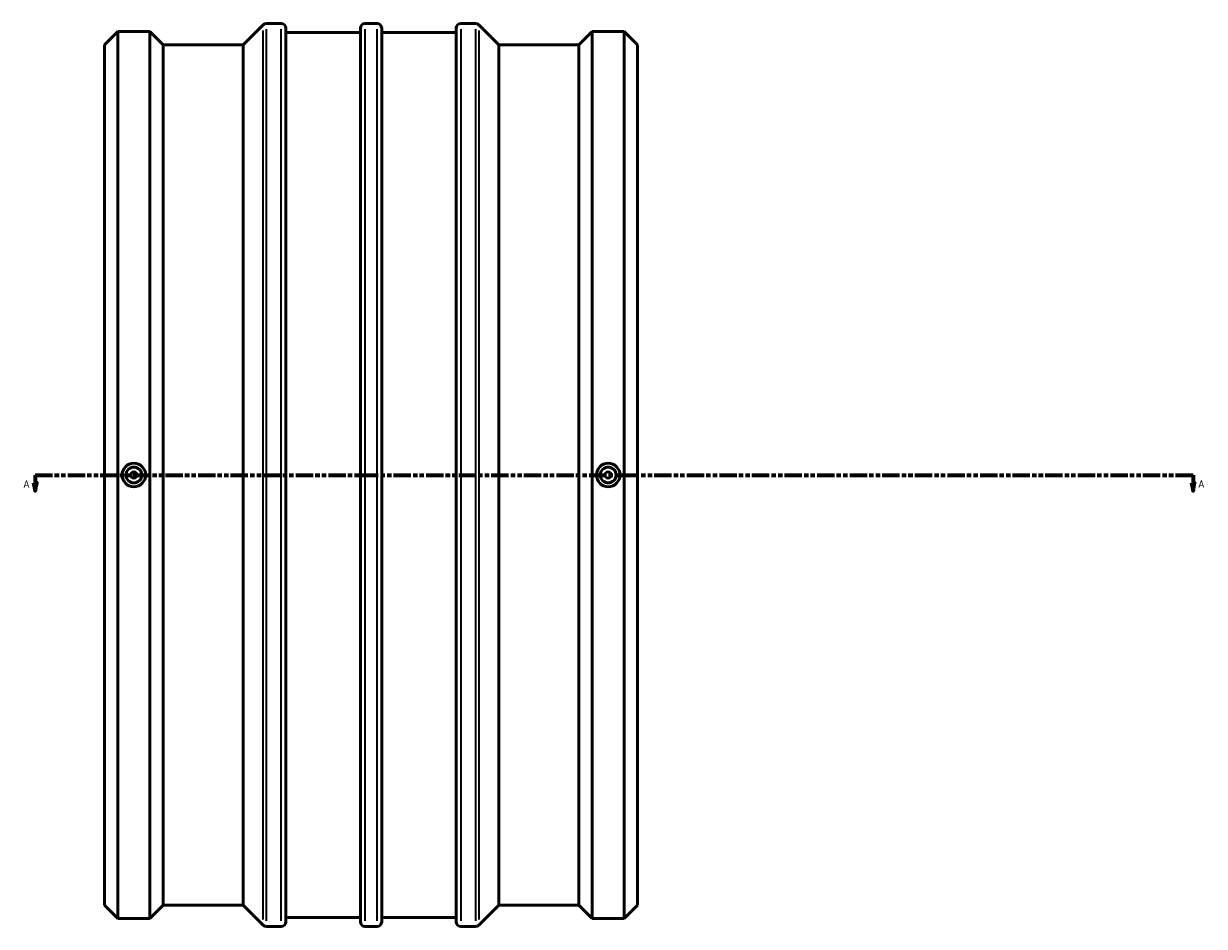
# Model space of a CAD drawing. Header units: millimetres. Extents: x -642 to 2108, y -966 to 2559.
# Tile 2 of 7: x 332 to 1086, y -966 to -390. Entities that reach past the tile are written whole.
import ezdxf

# ---------------------------------------------------------------- set-up
doc = ezdxf.new("R2010")
doc.units = ezdxf.units.MM
doc.linetypes.add('DOUBLE_DASH_CHAIN', pattern=[1.2403, 0.6614, -0.0827, 0.1654, -0.0827, 0.1654, -0.0827])
for name, color, linetype, lineweight in [('Section Line (ANSI)', 7, 'DOUBLE_DASH_CHAIN', 70), ('Visible (ANSI)', 7, 'Continuous', 50), ('Visible Narrow (ANSI)', 7, 'Continuous', 35)]:
    doc.layers.add(name, color=color, linetype=linetype, lineweight=lineweight)
doc.styles.add('Label Text (ANSI)', font='tahoma.ttf')

# ---------------------------------------------------------------- blocks, each defined once
blk = doc.blocks.new('2dTransSection0')
at = {"layer": 'Section Line (ANSI)', "linetype": 'DOUBLE_DASH_CHAIN', "ltscale": 16.757437}
blk.add_line((339.76, -677.75), (1078.39, -677.75), dxfattribs=at)
at = {"layer": 'Section Line (ANSI)', "linetype": 'Continuous'}
for p, q in [((339.76, -677.75), (350.94, -677.75)), ((339.76, -677.75), (339.76, -682.75)), ((1067.21, -677.75), (1078.39, -677.75)), ((1078.39, -677.75), (1078.39, -682.75)), ((338.76, -682.75), (339.76, -687.75)), ((340.76, -682.75), (338.76, -682.75)), ((339.76, -682.75), (339.76, -687.75)), ((339.76, -687.75), (340.76, -682.75)), ((1077.39, -682.75), (1078.39, -687.75)), ((1079.39, -682.75), (1077.39, -682.75)), ((1078.39, -682.75), (1078.39, -687.75)), ((1078.39, -687.75), (1079.39, -682.75))]:
    blk.add_line(p, q, dxfattribs=at)
at = {"layer": 'Section Line (ANSI)', "linetype": 'Continuous', "flags": 128}
for points in [[(338.76, -682.75), (339.76, -687.75), (340.76, -682.75), (338.76, -682.75)], [(1077.39, -682.75), (1078.39, -687.75), (1079.39, -682.75), (1077.39, -682.75)]]:
    blk.add_lwpolyline(points, dxfattribs=at)
at = {"layer": 'Section Line (ANSI)'}
for points in [[(338.76, -682.75), (339.76, -687.75), (340.76, -682.75), (338.76, -682.75)], [(1077.39, -682.75), (1078.39, -687.75), (1079.39, -682.75), (1077.39, -682.75)]]:
    blk.add_solid(points, dxfattribs=at)
at = {"layer": 'Section Line (ANSI)', "char_height": 4.57, "attachment_point": 7, "style": 'Label Text (ANSI)'}
for insert in [(332.4, -685.82), (1081.86, -685.82)]:
    blk.add_mtext('A', dxfattribs=dict(at, insert=insert))

msp = doc.modelspace()

# ---------------------------------------------------------------- linework, layer by layer
at = {"layer": 'Visible (ANSI)'}
for p, q in [((472.541, -403.237), (485.188, -390.59)), ((487.224, -389.747), (496.751, -389.747)), ((550.111, -389.747), (557.951, -389.747)), ((611.311, -389.747), (620.838, -389.747)), ((635.521, -403.237), (622.875, -390.59)), ((384.031, -403.237), (392.521, -394.747)), ((392.521, -960.747), (392.521, -394.747)), ((392.521, -394.747), (412.941, -394.747)), ((412.941, -960.747), (412.941, -394.747)), ((421.431, -403.237), (412.941, -394.747)), ((499.631, -392.627), (499.631, -962.867)), ((499.631, -395.507), (547.231, -395.507)), ((547.231, -962.867), (547.231, -392.627)), ((560.831, -392.627), (560.831, -962.867)), ((560.831, -395.507), (608.431, -395.507)), ((608.431, -962.867), (608.431, -392.627)), ((686.631, -403.237), (695.121, -394.747)), ((695.121, -960.747), (695.121, -394.747)), ((695.121, -394.747), (715.541, -394.747)), ((715.541, -960.747), (715.541, -394.747)), ((724.031, -403.237), (715.541, -394.747)), ((384.031, -952.257), (384.031, -403.237)), ((421.431, -952.257), (421.431, -403.237)), ((421.431, -403.237), (472.541, -403.237)), ((472.541, -952.257), (472.541, -403.237)), ((635.521, -952.257), (635.521, -403.237)), ((635.521, -403.237), (686.631, -403.237)), ((686.631, -952.257), (686.631, -403.237)), ((724.031, -952.257), (724.031, -403.237)), ((384.031, -952.257), (392.521, -960.747)), ((421.431, -952.257), (412.941, -960.747)), ((421.431, -952.257), (472.541, -952.257)), ((472.541, -952.257), (485.188, -964.903)), ((635.521, -952.257), (622.875, -964.903)), ((635.521, -952.257), (686.631, -952.257)), ((686.631, -952.257), (695.121, -960.747)), ((724.031, -952.257), (715.541, -960.747)), ((392.521, -960.747), (412.941, -960.747)), ((499.631, -959.987), (547.231, -959.987)), ((560.831, -959.987), (608.431, -959.987)), ((695.121, -960.747), (715.541, -960.747)), ((487.224, -965.747), (496.751, -965.747)), ((550.111, -965.747), (557.951, -965.747)), ((611.311, -965.747), (620.838, -965.747))]:
    msp.add_line(p, q, dxfattribs=at)
for centre, radius in [((402.731, -677.747), 5), ((402.731, -677.747), 2), ((705.331, -677.747), 5), ((705.331, -677.747), 2)]:
    msp.add_circle(centre, radius, dxfattribs=at)
for centre, radius, start, end in [((487.224, -392.627), 2.88, 90, 135), ((496.751, -392.627), 2.88, 0, 90), ((550.111, -392.627), 2.88, 90, 180), ((557.951, -392.627), 2.88, 0, 90), ((611.311, -392.627), 2.88, 90, 180), ((620.838, -392.627), 2.88, 45, 90), ((402.731, -677.747), 7.5, 0, 180), ((705.331, -677.747), 7.5, 0, 180), ((402.731, -677.747), 7.5, 180, 0), ((705.331, -677.747), 7.5, 180, 0), ((496.751, -962.867), 2.88, 270, 0), ((550.111, -962.867), 2.88, 180, 270), ((557.951, -962.867), 2.88, 270, 0), ((611.311, -962.867), 2.88, 180, 270), ((487.224, -962.867), 2.88, 225, 270), ((620.838, -962.867), 2.88, 270, 315)]:
    msp.add_arc(centre, radius, start, end, dxfattribs=at)
at = {"layer": 'Visible Narrow (ANSI)'}
for p, q in [((485.188, -961.368), (485.188, -394.125)), ((487.224, -393.292), (487.224, -962.201)), ((496.751, -962.201), (496.751, -393.292)), ((550.111, -393.292), (550.111, -962.201)), ((557.951, -962.201), (557.951, -393.292)), ((611.311, -393.292), (611.311, -962.201)), ((620.838, -962.201), (620.838, -393.292)), ((622.875, -394.125), (622.875, -961.368))]:
    msp.add_line(p, q, dxfattribs=at)

# ---------------------------------------------------------------- block references
at = {"layer": 'Section Line (ANSI)'}
msp.add_blockref('2dTransSection0', (0, 0), dxfattribs=at)

doc.saveas('drawing.dxf')
